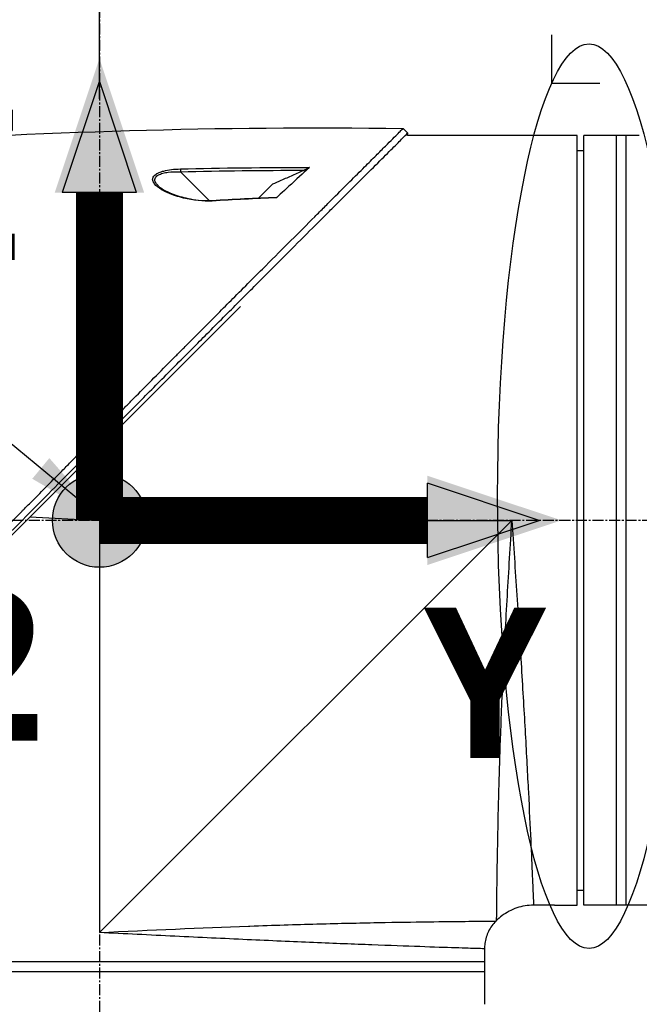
# Model space of a CAD drawing. Header units: millimetres. Extents: x 0 to 5219, y 0 to 2970.
# Tile 131 of 228: x 1848 to 1943, y 1476 to 1627. Entities that reach past the tile are written whole.
import ezdxf

# ---------------------------------------------------------------- set-up
doc = ezdxf.new("R2010")
doc.units = ezdxf.units.MM
doc.header["$LTSCALE"] = 0.2
doc.linetypes.add('CENTER2', pattern=[1.125, 0.75, -0.125, 0.125, -0.125])
for name, color, linetype in [('02_Center Line', 1, 'CENTER2'), ('07_Special Line2', 76, 'Continuous'), ('12_Before Rev.Num.', 5, 'Continuous'), ('13_After Rev.Num.', 6, 'Continuous')]:
    doc.layers.add(name, color=color, linetype=linetype)
doc.layers.add('14_Mark', color=7, linetype='Continuous', true_color=0xe03c31)
doc.styles.add('Rainbow-5.0 Style', font='malgunsl.ttf')
doc.dimstyles.new('Rainbow-5.0 Style', dxfattribs={"dimtxt": 4, "dimasz": 2.5, "dimexe": 1, "dimexo": 1, "dimgap": 1, "dimtad": 1, "dimdsep": 46, "dimtxsty": 'Rainbow-5.0 Style', "dimcen": 0, "dimclrd": 251, "dimclre": 251, "dimclrt": 7, "dimazin": 3, "dimtp": 0.1, "dimtm": 0.1, "dimtfac": 0.61, "dimtmove": 0, "dimatfit": 3, "dimfxl": 1, "dimlwd": -1, "dimlwe": -1, "dimarcsym": 1})
doc.dimstyles.new('Rainbow-5.0 Style$0', dxfattribs={"dimtxt": 4, "dimasz": 3, "dimexe": 2, "dimexo": 1, "dimgap": 0.8, "dimtad": 1, "dimzin": 9, "dimdsep": 46, "dimtxsty": 'Rainbow-5.0 Style', "dimcen": 0, "dimclrd": 251, "dimclre": 251, "dimclrt": 256, "dimadec": 1, "dimazin": 0, "dimtp": 0.1, "dimtm": 0.1, "dimtfac": 0.61, "dimtmove": 0, "dimatfit": 3, "dimfxl": 1, "dimlwd": -1, "dimlwe": -1, "dimarcsym": 1})

# ---------------------------------------------------------------- blocks, each defined once
blk = doc.blocks.new('*D86')
at = {"color": 251, "linetype": 'ByBlock', "transparency": 16777216}
for p, q in [((2008.36, 1841.07), (2008.36, 1752.5)), ((1859.96, 1615.21), (1859.96, 1772.5)), ((1993.36, 1762.5), (1874.96, 1762.5))]:
    blk.add_line(p, q, dxfattribs=at)
at = {"color": 251, "transparency": 16777216}
for points in [[(1874.96, 1765), (1874.96, 1760), (1859.96, 1762.5)], [(1993.36, 1765), (1993.36, 1760), (2008.36, 1762.5)]]:
    blk.add_solid(points, dxfattribs=at)
at = {"layer": 'Defpoints', "color": 0, "transparency": 16777216}
for p in [(2008.36, 1846.07), (1859.96, 1762.5), (1859.96, 1610.21)]:
    blk.add_point(p, dxfattribs=at)
at = {"transparency": 16777216, "insert": (1934.16, 1776.9), "char_height": 20, "attachment_point": 5, "style": 'Rainbow-5.0 Style'}
blk.add_mtext('148.4', dxfattribs=at)
blk = doc.blocks.new('A$C32c156e9')
for p, q in [((-140.27, 869.07), (-140.98, 869.78)), ((-140.3, 868.7), (-140.27, 869.07)), ((-117.8, 868.7), (-140.3, 868.7)), ((-114.3, 868.7), (-117.3, 868.7)), ((-114.3, 750.7), (-114.3, 868.7)), ((-113.3, 750.7), (-113.3, 868.7)), ((-104.79, 868.7), (-113.3, 868.7)), ((-108.3, 750.7), (-108.3, 868.7)), ((-106.8, 750.7), (-106.8, 868.7)), ((-114.3, 866.4), (-113.3, 866.41)), ((-176.8, 863.44), (-176.8, 863.44)), ((-176.8, 863.1), (-176.8, 863.1)), ((-175.09, 863.15), (-170.68, 858.74)), ((-163.09, 859.13), (-160.99, 861.23)), ((-170.59, 858.65), (-170.59, 858.65)), ((-229.34, 779.04), (-165.9, 842.49)), ((-187.5, 809.7), (-188.04, 820.35)), ((-198.15, 810.24), (-187.5, 809.7)), ((-187.5, 809.7), (-124.3, 809.7)), ((-187.5, 809.7), (-187.5, 746.5)), ((-124.3, 809.7), (-187.5, 746.5)), ((-114.3, 753), (-113.3, 752.99)), ((-117.8, 750.7), (-120.99, 750.7)), ((-117.3, 750.7), (-114.3, 750.7)), ((-98.1, 750.7), (-113.3, 750.7)), ((-126.74, 748.26), (-126.64, 748.36)), ((-128.5, 744.01), (-128.5, 735.5)), ((-128.5, 742), (-246.5, 742)), ((-128.5, 740.5), (-246.5, 740.5))]:
    blk.add_line(p, q)
blk.add_arc((-125.49, 747.56), 31.3, 84.258, 84.2587)
for centre, major_axis, ratio, start_param, end_param in [((-175.08, 863.14), (0.012, -0.5), 0.024071, 3.598315, 4.687114), ((-170.2, 858.25), (-0.029, 0.499), 0.0232, 5.671142, 6.283186)]:
    blk.add_ellipse(centre, major_axis=major_axis, ratio=ratio, start_param=start_param, end_param=end_param)
for points, knots in [([(-227.77, 782.6), (-227.76, 782.61), (-227.61, 782.76), (-227.53, 782.84), (-227.47, 782.89), (-227.29, 783.07), (-227.18, 783.19), (-226.82, 783.55), (-226.58, 783.79), (-225.85, 784.52), (-225.36, 785), (-223.89, 786.48), (-222.89, 787.47), (-221.64, 788.73), (-221.39, 788.98), (-220.82, 789.55), (-220.49, 789.87), (-219.57, 790.8), (-218.96, 791.41), (-218.22, 792.14), (-218.1, 792.26), (-217.87, 792.5), (-217.76, 792.61), (-216.48, 793.89), (-215.3, 795.08), (-213.42, 796.96), (-212.74, 797.64), (-211.26, 799.13), (-210.47, 799.92), (-207.55, 802.85), (-205.41, 805), (-202.54, 807.9), (-201.82, 808.62), (-200.99, 809.45), (-200.89, 809.56), (-200.7, 809.74), (-200.62, 809.83), (-200.45, 810), (-200.36, 810.09), (-200.16, 810.29), (-200.05, 810.4), (-199.85, 810.6), (-199.77, 810.69), (-199.56, 810.89), (-199.44, 811.02), (-199.22, 811.25), (-199.11, 811.35), (-198.48, 811.99), (-197.95, 812.52), (-196.74, 813.75), (-196.05, 814.45), (-194.66, 815.85), (-193.96, 816.56), (-192.82, 817.72), (-192.37, 818.17), (-191.83, 818.73), (-191.72, 818.83), (-191.44, 819.12), (-191.25, 819.31), (-190.61, 819.96), (-190.16, 820.42), (-189.46, 821.12), (-189.22, 821.37), (-188.89, 821.7), (-188.81, 821.79), (-188.68, 821.92), (-188.63, 821.96), (-188.49, 822.11), (-188.39, 822.21), (-188.14, 822.46), (-187.99, 822.61), (-187.65, 822.96), (-187.46, 823.15), (-187.1, 823.51), (-186.92, 823.69), (-186.68, 823.93), (-186.62, 823.99), (-186.42, 824.2), (-186.26, 824.36), (-185.87, 824.75), (-185.66, 824.97), (-185.27, 825.36), (-185.11, 825.52), (-184.78, 825.85), (-184.62, 826.02), (-184.2, 826.44), (-183.94, 826.7), (-183.49, 827.15), (-183.31, 827.34), (-182.98, 827.67), (-182.84, 827.81), (-182.63, 828.02), (-182.56, 828.09), (-182.29, 828.37), (-182.08, 828.57), (-180.97, 829.7), (-180.06, 830.62), (-178.17, 832.52), (-177.2, 833.5), (-175.85, 834.86), (-175.47, 835.24), (-174.91, 835.81), (-174.73, 835.99), (-174.11, 836.61), (-173.68, 837.04), (-172.81, 837.92), (-172.36, 838.36), (-170.96, 839.77), (-170.01, 840.73), (-168.29, 842.46), (-167.52, 843.23), (-165.87, 844.89), (-164.98, 845.78), (-163.41, 847.36), (-162.71, 848.05), (-159.38, 851.4), (-156.85, 853.92), (-154.01, 856.76), (-153.52, 857.26), (-152.56, 858.21), (-152.1, 858.68), (-149.9, 860.88), (-148.29, 862.48), (-146.26, 864.51), (-145.67, 865.1), (-144.6, 866.16), (-144.12, 866.64), (-142.84, 867.92), (-142.18, 868.58), (-141.5, 869.26), (-141.33, 869.43), (-141.05, 869.7), (-140.98, 869.78), (-140.98, 869.78)], [-6.229962, -6.229962, -6.229962, -6.229962, -6.227864, -6.227864, -6.219552, -6.219552, -6.202929, -6.202929, -6.16968, -6.16968, -6.103208, -6.103208, -5.970065, -5.970065, -5.937453, -5.937453, -5.895346, -5.895346, -5.816119, -5.816119, -5.800362, -5.800362, -5.786281, -5.786281, -5.635887, -5.635887, -5.550128, -5.550128, -5.451964, -5.451964, -5.19041, -5.19041, -5.103809, -5.103809, -5.091041, -5.091041, -5.081268, -5.081268, -5.070806, -5.070806, -5.057101, -5.057101, -5.047416, -5.047416, -5.032993, -5.032993, -5.021064, -5.021064, -4.959513, -4.959513, -4.879662, -4.879662, -4.798866, -4.798866, -4.746913, -4.746913, -4.735039, -4.735039, -4.713278, -4.713278, -4.660559, -4.660559, -4.631405, -4.631405, -4.620962, -4.620962, -4.61581, -4.61581, -4.603824, -4.603824, -4.585775, -4.585775, -4.565126, -4.565126, -4.545061, -4.545061, -4.538129, -4.538129, -4.518662, -4.518662, -4.489931, -4.489931, -4.468034, -4.468034, -4.446173, -4.446173, -4.412022, -4.412022, -4.38742, -4.38742, -4.368644, -4.368644, -4.359076, -4.359076, -4.331844, -4.331844, -4.208918, -4.208918, -4.076245, -4.076245, -4.023995, -4.023995, -3.998904, -3.998904, -3.939656, -3.939656, -3.878964, -3.878964, -3.746371, -3.746371, -3.637173, -3.637173, -3.509455, -3.509455, -3.406658, -3.406658, -3.009825, -3.009825, -2.924337, -2.924337, -2.84138, -2.84138, -2.519502, -2.519502, -2.374871, -2.374871, -2.235834, -2.235834, -1.965462, -1.965462, -1.83333, -1.83333, -1.674568, -1.674568, -1.674568, -1.674568]), ([(-227.06, 781.89), (-227.03, 781.93), (-226.73, 782.23), (-226.06, 782.9), (-225.8, 783.15), (-225.04, 783.91), (-224.52, 784.43), (-222.97, 785.98), (-221.91, 787.04), (-220.54, 788.41), (-220.24, 788.71), (-219.58, 789.37), (-219.23, 789.72), (-217.92, 791.03), (-216.97, 791.98), (-215.47, 793.49), (-214.91, 794.04), (-212.88, 796.08), (-211.39, 797.58), (-206.92, 802.06), (-201.36, 807.66), (-195.49, 813.59), (-194.18, 814.92), (-192.22, 816.91), (-191.57, 817.56), (-190.67, 818.48), (-190.41, 818.74), (-189.66, 819.5), (-189.16, 820.01), (-188.5, 820.67), (-188.35, 820.83), (-188.09, 821.09), (-187.98, 821.2), (-187.77, 821.42), (-187.67, 821.52), (-187.46, 821.73), (-187.35, 821.84), (-186.83, 822.36), (-186.42, 822.78), (-185.57, 823.64), (-185.13, 824.08), (-183.87, 825.35), (-183.05, 826.18), (-181.43, 827.82), (-180.62, 828.63), (-178.97, 830.3), (-178.13, 831.15), (-176.41, 832.88), (-175.53, 833.76), (-174.2, 835.1), (-173.75, 835.55), (-172.53, 836.78), (-171.77, 837.54), (-170.18, 839.15), (-169.34, 839.99), (-167.69, 841.65), (-166.88, 842.46), (-165.31, 844.04), (-164.54, 844.8), (-162.33, 847.02), (-160.9, 848.46), (-156.93, 852.43), (-154.48, 854.88), (-151.8, 857.56), (-151.37, 857.99), (-149.36, 860), (-147.9, 861.46), (-144.63, 864.72), (-143.04, 866.31), (-141.67, 867.67), (-141.43, 867.91), (-140.91, 868.44), (-140.67, 868.67), (-140.35, 868.99), (-140.27, 869.07), (-140.27, 869.07)], [0.000001, 0.000001, 0.000001, 0.000001, 0.0174896, 0.0174896, 0.0280641, 0.0280641, 0.0492044, 0.0492044, 0.0915833, 0.0915833, 0.103829, 0.103829, 0.1177045, 0.1177045, 0.1548929, 0.1548929, 0.1762617, 0.1762617, 0.2332292, 0.2332292, 0.3447473, 0.3447473, 0.3768428, 0.3768428, 0.3928613, 0.3928613, 0.3992061, 0.3992061, 0.4115742, 0.4115742, 0.4153435, 0.4153435, 0.4181398, 0.4181398, 0.4207138, 0.4207138, 0.4231441, 0.4231441, 0.4328041, 0.4328041, 0.443145, 0.443145, 0.4624048, 0.4624048, 0.4815797, 0.4815797, 0.5018181, 0.5018181, 0.5229618, 0.5229618, 0.5340035, 0.5340035, 0.5527188, 0.5527188, 0.5738832, 0.5738832, 0.5945831, 0.5945831, 0.6145009, 0.6145009, 0.6528362, 0.6528362, 0.7241388, 0.7241388, 0.7381113, 0.7381113, 0.7906485, 0.7906485, 0.8696683, 0.8696683, 0.8893857, 0.8893857, 0.91901, 0.91901, 0.9486615, 0.9486615, 0.9486615, 0.9486615]), ([(-117.3, 868.7), (-117.36, 868.7), (-117.41, 868.7), (-117.47, 868.7), (-117.52, 868.7), (-117.57, 868.7), (-117.61, 868.7), (-117.66, 868.7), (-117.69, 868.7), (-117.72, 868.7), (-117.75, 868.7), (-117.78, 868.7), (-117.79, 868.7), (-117.8, 868.7), (-117.8, 868.7), (-117.8, 868.7), (-117.8, 868.7), (-117.8, 868.7), (-117.8, 868.7)], [0, 0, 0, 0, 0.1074676, 0.1074676, 0.1074676, 0.2149351, 0.2149351, 0.2149351, 0.3224051, 0.3224051, 0.3224051, 0.4298767, 0.4298767, 0.4298767, 0.5, 0.5, 0.5, 0.5001155, 0.5001155, 0.5001155, 0.5001155]), ([(-170.22, 858.66), (-171.64, 858.58), (-173.1, 858.74), (-174.63, 859.11), (-175.92, 859.43), (-176.98, 859.83), (-177.82, 860.31), (-177.86, 860.34), (-177.91, 860.36), (-177.96, 860.39), (-178.45, 860.69), (-178.82, 860.98), (-179.05, 861.28), (-179.12, 861.37), (-179.18, 861.45), (-179.22, 861.53), (-179.27, 861.62), (-179.31, 861.7), (-179.33, 861.79), (-179.37, 861.96), (-179.34, 862.14), (-179.25, 862.33), (-179.17, 862.49), (-179.03, 862.64), (-178.83, 862.78), (-178.8, 862.8), (-178.75, 862.83), (-178.71, 862.86), (-178.6, 862.92), (-178.48, 862.98), (-178.35, 863.04), (-178.25, 863.08), (-178.14, 863.12), (-178.02, 863.16), (-177.9, 863.2), (-177.78, 863.23), (-177.66, 863.26), (-176.93, 863.45), (-176.07, 863.56), (-175.1, 863.58)], [0, 0, 0, 0, 0.25, 0.25, 0.25, 0.4865055, 0.4865055, 0.4865055, 0.5, 0.5, 0.5, 0.625, 0.625, 0.625, 0.65625, 0.65625, 0.65625, 0.6875, 0.6875, 0.6875, 0.75, 0.75, 0.75, 0.8021419, 0.8021419, 0.8021419, 0.8125, 0.8125, 0.8125, 0.8375, 0.8375, 0.8375, 0.85625, 0.85625, 0.85625, 0.875, 0.875, 0.875, 0.9999999, 0.9999999, 0.9999999, 0.9999999]), ([(-155.3, 863.81), (-155.57, 863.57), (-156.42, 862.81), (-158.73, 860.69), (-159.66, 859.82), (-160.37, 859.16)], [0.000001, 0.000001, 0.000001, 0.000001, 0.1867187, 0.1867187, 0.3309926, 0.3309926, 0.3309926, 0.3309926]), ([(-155.3, 863.81), (-155.31, 863.8), (-155.33, 863.79), (-155.38, 863.76), (-155.41, 863.74), (-155.5, 863.68), (-155.58, 863.64), (-155.81, 863.52), (-155.97, 863.45), (-156.13, 863.38)], [0.00000001, 0.00000001, 0.00000001, 0.00000001, 0.00934531, 0.00934531, 0.02070119, 0.02070119, 0.04610095, 0.04610095, 0.07967024, 0.07967024, 0.07967024, 0.07967024]), ([(-178.59, 861.12), (-178.65, 861.18), (-178.7, 861.24), (-178.75, 861.3), (-178.8, 861.35), (-178.84, 861.41), (-178.88, 861.47), (-178.93, 861.56), (-178.98, 861.67), (-179, 861.85), (-179, 861.86), (-179, 861.87), (-179, 861.88), (-179, 861.93), (-179, 861.98), (-179, 862.02), (-178.99, 862.05), (-178.98, 862.09), (-178.97, 862.12), (-178.94, 862.21), (-178.89, 862.3), (-178.83, 862.38), (-178.75, 862.47), (-178.65, 862.55), (-178.53, 862.62), (-178.51, 862.64), (-178.49, 862.65), (-178.46, 862.66), (-178.27, 862.76), (-178.05, 862.85), (-177.78, 862.92), (-177.54, 862.99), (-177.26, 863.04), (-176.95, 863.08), (-176.43, 863.15), (-175.81, 863.17), (-175.09, 863.15)], [-0.9529877, -0.9529877, -0.9529877, -0.9529877, -0.9022408, -0.9022408, -0.9022408, -0.8514938, -0.8514938, -0.8514938, -0.75, -0.75, -0.75, -0.7421865, -0.7421865, -0.7421865, -0.705, -0.705, -0.705, -0.675, -0.675, -0.675, -0.6, -0.6, -0.6, -0.5168612, -0.5168612, -0.5168612, -0.5, -0.5, -0.5, -0.375, -0.375, -0.375, -0.25, -0.25, -0.25, -0.0000001, -0.0000001, -0.0000001, -0.0000001]), ([(-156.13, 863.38), (-156.73, 863.11), (-157.32, 862.85), (-158.51, 862.32), (-159.11, 862.06), (-159.7, 861.8), (-159.7, 861.8), (-159.71, 861.79), (-159.72, 861.79), (-160.14, 861.6), (-160.57, 861.42), (-160.99, 861.23)], [-0.3898017, -0.3898017, -0.3898017, -0.3898017, -0.1949013, -0.1949013, 0, 0, 0, 0.0018086, 0.0018086, 0.0018086, 0.14148, 0.14148, 0.14148, 0.14148]), ([(-178.44, 860.94), (-178.24, 860.76), (-177.97, 860.57), (-177.28, 860.16), (-176.83, 859.95), (-175.61, 859.47), (-174.79, 859.24), (-173.4, 858.95), (-172.86, 858.86), (-171.62, 858.74), (-170.92, 858.71), (-170.23, 858.75)], [0, 0, 0, 0, 0.1427344, 0.1427344, 0.3278478, 0.3278478, 0.6093621, 0.6093621, 0.7814093, 0.7814093, 0.9894028, 0.9894028, 0.9894028, 0.9894028]), ([(-160.37, 859.25), (-160.36, 859.25), (-160.34, 859.25), (-160.33, 859.24), (-160.32, 859.24), (-160.33, 859.22), (-160.33, 859.21), (-160.35, 859.19), (-160.36, 859.18), (-160.37, 859.16)], [0.18466179, 0.18466179, 0.18466179, 0.18466179, 0.20109399, 0.20109399, 0.21736929, 0.21736929, 0.23156221, 0.23156221, 0.24608538, 0.24608538, 0.24608538, 0.24608538]), ([(-126.64, 748.36), (-126.64, 748.36), (-126.64, 748.36), (-126.64, 748.36), (-126.64, 748.36), (-126.64, 748.76), (-126.63, 749.55), (-126.63, 749.57), (-126.63, 749.58), (-126.63, 749.6), (-126.62, 750.4), (-126.61, 751.58), (-126.59, 753.09), (-126.59, 753.14), (-126.59, 753.2), (-126.59, 753.25), (-126.57, 754.83), (-126.54, 756.8), (-126.5, 759.12), (-126.46, 761.32), (-126.41, 763.79), (-126.34, 766.52), (-126.34, 766.65), (-126.33, 766.78), (-126.33, 766.91), (-126.26, 769.65), (-126.17, 772.69), (-126.06, 775.88), (-126.05, 776.03), (-126.05, 776.17), (-126.04, 776.32), (-125.92, 779.53), (-125.79, 782.9), (-125.62, 786.42), (-125.61, 786.56), (-125.61, 786.69), (-125.6, 786.82), (-125.43, 790.45), (-125.22, 794.28), (-125, 798.11), (-124.78, 801.93), (-124.55, 805.81), (-124.3, 809.7)], [0.5002568, 0.5002568, 0.5002568, 0.5002568, 0.5003876, 0.5003876, 0.5003876, 0.5625, 0.5625, 0.5625, 0.5637682, 0.5637682, 0.5637682, 0.625, 0.625, 0.625, 0.6270506, 0.6270506, 0.6270506, 0.6901228, 0.6901228, 0.6901228, 0.75, 0.75, 0.75, 0.7528673, 0.7528673, 0.7528673, 0.8125, 0.8125, 0.8125, 0.8152429, 0.8152429, 0.8152429, 0.875, 0.875, 0.875, 0.877259, 0.877259, 0.877259, 0.9386494, 0.9386494, 0.9386494, 1, 1, 1, 1]), ([(-124.3, 809.7), (-124.05, 805.85), (-123.8, 802.01), (-123.55, 798.21), (-123.31, 794.45), (-123.07, 790.69), (-122.85, 787.14), (-122.64, 783.58), (-122.44, 780.19), (-122.26, 776.98), (-122.08, 773.78), (-121.92, 770.74), (-121.78, 768.02), (-121.64, 765.3), (-121.53, 762.85), (-121.42, 760.69), (-121.32, 758.53), (-121.24, 756.7), (-121.18, 755.22), (-121.11, 753.75), (-121.07, 752.61), (-121.03, 751.85), (-121, 751.09), (-120.99, 750.7), (-120.99, 750.7), (-120.99, 750.7), (-120.99, 750.7), (-120.99, 750.7)], [0, 0, 0, 0, 0.0627169, 0.0627169, 0.0627169, 0.125, 0.125, 0.125, 0.1875, 0.1875, 0.1875, 0.25, 0.25, 0.25, 0.3125314, 0.3125314, 0.3125314, 0.375, 0.375, 0.375, 0.4375116, 0.4375116, 0.4375116, 0.4999994, 0.4999994, 0.4999994, 0.5001285, 0.5001285, 0.5001285, 0.5001285]), ([(-120.99, 750.7), (-121.85, 750.7), (-122.73, 750.56), (-124.37, 750), (-125.15, 749.58), (-126.12, 748.84), (-126.39, 748.61), (-126.64, 748.36)], [0, 0, 0, 0, 0.2592614, 0.2592614, 0.5193326, 0.5193326, 0.6259312, 0.6259312, 0.6259312, 0.6259312]), ([(-117.8, 750.7), (-117.8, 750.7), (-117.79, 750.7), (-117.77, 750.7), (-117.75, 750.7), (-117.73, 750.7), (-117.69, 750.7), (-117.66, 750.7), (-117.61, 750.7), (-117.57, 750.7), (-117.52, 750.7), (-117.46, 750.7), (-117.41, 750.7), (-117.37, 750.7), (-117.34, 750.7), (-117.3, 750.7)], [0.5001155, 0.5001155, 0.5001155, 0.5001155, 0.6074676, 0.6074676, 0.6074676, 0.7149351, 0.7149351, 0.7149351, 0.8224051, 0.8224051, 0.8224051, 0.9298767, 0.9298767, 0.9298767, 1, 1, 1, 1]), ([(-187.5, 746.5), (-179.72, 746.88), (-171.88, 747.23), (-164.67, 747.49), (-164.59, 747.49), (-164.52, 747.5), (-164.44, 747.5), (-160.9, 747.63), (-157.46, 747.73), (-154.21, 747.82), (-154.12, 747.82), (-154.03, 747.82), (-153.94, 747.83), (-150.71, 747.91), (-147.71, 747.98), (-144.96, 748.03), (-144.88, 748.03), (-144.8, 748.03), (-144.73, 748.03), (-141.97, 748.09), (-139.44, 748.12), (-137.25, 748.15), (-137.2, 748.15), (-137.14, 748.15), (-137.09, 748.16), (-134.9, 748.18), (-133.04, 748.2), (-131.51, 748.22), (-131.49, 748.22), (-131.46, 748.22), (-131.44, 748.22), (-130.69, 748.23), (-130.01, 748.23), (-129.43, 748.24), (-128.84, 748.24), (-128.34, 748.25), (-127.95, 748.25), (-127.94, 748.25), (-127.94, 748.25), (-127.93, 748.25), (-127.15, 748.25), (-126.75, 748.26), (-126.74, 748.26), (-126.74, 748.26), (-126.74, 748.26), (-126.74, 748.26)], [0, 0, 0, 0, 0.1237216, 0.1237216, 0.1237216, 0.125, 0.125, 0.125, 0.1858558, 0.1858558, 0.1858558, 0.1875, 0.1875, 0.1875, 0.2483067, 0.2483067, 0.2483067, 0.25, 0.25, 0.25, 0.3110307, 0.3110307, 0.3110307, 0.3125, 0.3125, 0.3125, 0.3740244, 0.3740244, 0.3740244, 0.375, 0.375, 0.375, 0.4055785, 0.4055785, 0.4055785, 0.4371666, 0.4371666, 0.4371666, 0.4375, 0.4375, 0.4375, 0.5, 0.5, 0.5, 0.500405, 0.500405, 0.500405, 0.500405]), ([(-126.74, 748.26), (-127.2, 747.8), (-127.59, 747.26), (-128.17, 746.1), (-128.36, 745.46), (-128.48, 744.55), (-128.5, 744.28), (-128.5, 744.01)], [0, 0, 0, 0, 0.1944378, 0.1944378, 0.3894915, 0.3894915, 0.4694478, 0.4694478, 0.4694478, 0.4694478]), ([(-128.5, 744.01), (-128.5, 744.01), (-128.88, 744.03), (-129.63, 744.05), (-130.01, 744.06), (-130.47, 744.08), (-131.03, 744.09), (-131.6, 744.11), (-132.25, 744.13), (-132.99, 744.16), (-134.47, 744.2), (-136.29, 744.26), (-138.43, 744.34), (-140.56, 744.41), (-143.06, 744.5), (-145.78, 744.61), (-148.5, 744.71), (-151.46, 744.83), (-154.69, 744.96), (-157.91, 745.1), (-161.34, 745.25), (-164.88, 745.41), (-168.43, 745.57), (-172.14, 745.75), (-175.95, 745.93), (-179.76, 746.12), (-183.66, 746.31), (-187.5, 746.5)], [0.5000036, 0.5000036, 0.5000036, 0.5000036, 0.5624944, 0.5624944, 0.5624944, 0.5937419, 0.5937419, 0.5937419, 0.6249896, 0.6249896, 0.6249896, 0.6874857, 0.6874857, 0.6874857, 0.7499833, 0.7499833, 0.7499833, 0.8124833, 0.8124833, 0.8124833, 0.8749861, 0.8749861, 0.8749861, 0.9375, 0.9375, 0.9375, 1, 1, 1, 1])]:
    blk.add_open_spline(points, degree=3, knots=knots)
for points in [[(-224.8, 867.49), (-196.9, 869.25), (-168.93, 870.22), (-140.98, 869.78)], [(-175.1, 863.58), (-168.83, 863.74), (-162.21, 863.82), (-155.3, 863.81)], [(-175.09, 863.15), (-168.77, 863.3), (-162.45, 863.38), (-156.13, 863.38)], [(-178.43, 860.96), (-178.49, 861.02), (-178.55, 861.07), (-178.59, 861.12)], [(-170.23, 858.75), (-166.94, 858.95), (-163.66, 859.11), (-160.37, 859.25)], [(-160.37, 859.16), (-163.66, 859.03), (-166.94, 858.86), (-170.22, 858.66)], [(-120.99, 750.7), (-120.99, 750.7), (-120.99, 750.7), (-120.99, 750.7)]]:
    blk.add_open_spline(points, degree=3)
at = {"layer": '02_Center Line', "ltscale": 11.288275}
for p, q in [((-187.5, 934.16), (-187.5, 72.1)), ((77.68, 809.7), (-322.85, 809.7))]:
    blk.add_line(p, q, dxfattribs=at)
blk = doc.blocks.new('Blk$L1P0-3O23B')
for q in [(63.35, -1.67), (70.72, 5.7)]:
    blk.add_line((63.35, 5.7), q)
blk.add_ellipse((0, 0), major_axis=(69.35, 0), ratio=0.201954)
blk = doc.blocks.new('A$C70e6bd02')
at = {"layer": '07_Special Line2'}
blk.add_hatch(color=256, dxfattribs=at).paths.add_polyline_path([(49.16, 0), (34.9, 4.75), (34.9, -4.75)])
at = {"layer": '12_Before Rev.Num.'}
blk.add_hatch(color=256, dxfattribs=at).paths.add_polyline_path([(0, 49.16), (-4.75, 34.9), (4.75, 34.9)])
at = {"layer": '14_Mark'}
h = blk.add_hatch(color=256, dxfattribs=at)
h.dxf.hatch_style = 1
h.paths.add_polyline_path([(5, 0, 1), (-5, 0, 1)])
at = {"layer": '07_Special Line2'}
for p, q in [((34.9, -3.96), (34.9, 3.96)), ((46.78, 0), (34.9, 3.96)), ((34.9, -3.96), (46.78, 0))]:
    blk.add_line(p, q, dxfattribs=at)
at = {"layer": '07_Special Line2', "const_width": 5}
blk.add_lwpolyline([(34.9, 0), (0, 0)], dxfattribs=at)
at = {"layer": '12_Before Rev.Num.'}
for p, q in [((0, 46.78), (-3.96, 34.9)), ((3.96, 34.9), (0, 46.78)), ((3.96, 34.9), (-3.96, 34.9))]:
    blk.add_line(p, q, dxfattribs=at)
at = {"layer": '12_Before Rev.Num.', "const_width": 5}
blk.add_lwpolyline([(0, 34.9), (0, 0)], dxfattribs=at)
at = {"layer": '14_Mark'}
blk.add_circle((0, 0), 5, dxfattribs=at)
at = {"layer": '07_Special Line2', "insert": (34.53, -17.31), "char_height": 16, "attachment_point": 4, "style": 'Rainbow-5.0 Style'}
blk.add_mtext('{\\fMalgun Gothic Semilight|b1|i0|c129|p50;Y}', dxfattribs=at)
at = {"layer": '12_Before Rev.Num.', "insert": (-20.59, 35.73), "char_height": 16, "attachment_point": 4, "style": 'Rainbow-5.0 Style'}
blk.add_mtext('{\\fMalgun Gothic Semilight|b1|i0|c129|p50;Z}', dxfattribs=at)
at = {"layer": '14_Mark', "insert": (-17.84, -15.46), "char_height": 16, "attachment_point": 4, "style": 'Rainbow-5.0 Style'}
blk.add_mtext('{\\fMalgun Gothic Semilight|b1|i0|c129|p50;2}', dxfattribs=at)

msp = doc.modelspace()

# ---------------------------------------------------------------- block references
msp.add_blockref('A$C32c156e9', (2047.458, 740.896))
at = {"xscale": 1.44, "yscale": 1.44, "zscale": 1.44}
msp.add_blockref('A$C70e6bd02', (1859.957, 1550.596), dxfattribs=at)
at = {"layer": '13_After Rev.Num.', "rotation": 90}
msp.add_blockref('Blk$L1P0-3O23B', (1934.967, 1554.296), dxfattribs=at)

# ---------------------------------------------------------------- dimensions: what is measured, and where the dimension line sits
dim = msp.add_linear_dim(base=(1859.958, 1762.503), p1=(2008.358, 1846.065), p2=(1859.958, 1610.211), dimstyle='Rainbow-5.0 Style$0', override={"dimscale": 5, "dimtol": 0, "dimlim": 0, "dimtp": 0.1, "dimtm": 0.1, "dimtfac": 0.61, "dimtdec": 2, "dimtolj": 0, "dimtzin": 8})
dim.commit()
dim.dimension.update_dxf_attribs({"geometry": '*D86', "text_midpoint": (1934.158, 1776.904)})

# ---------------------------------------------------------------- leaders
msp.add_leader([(1860.609, 1550.596), (1720.945, 1665.986), (1708.445, 1665.986)], dimstyle='Rainbow-5.0 Style', override={"dimscale": 5})

doc.saveas('drawing.dxf')
